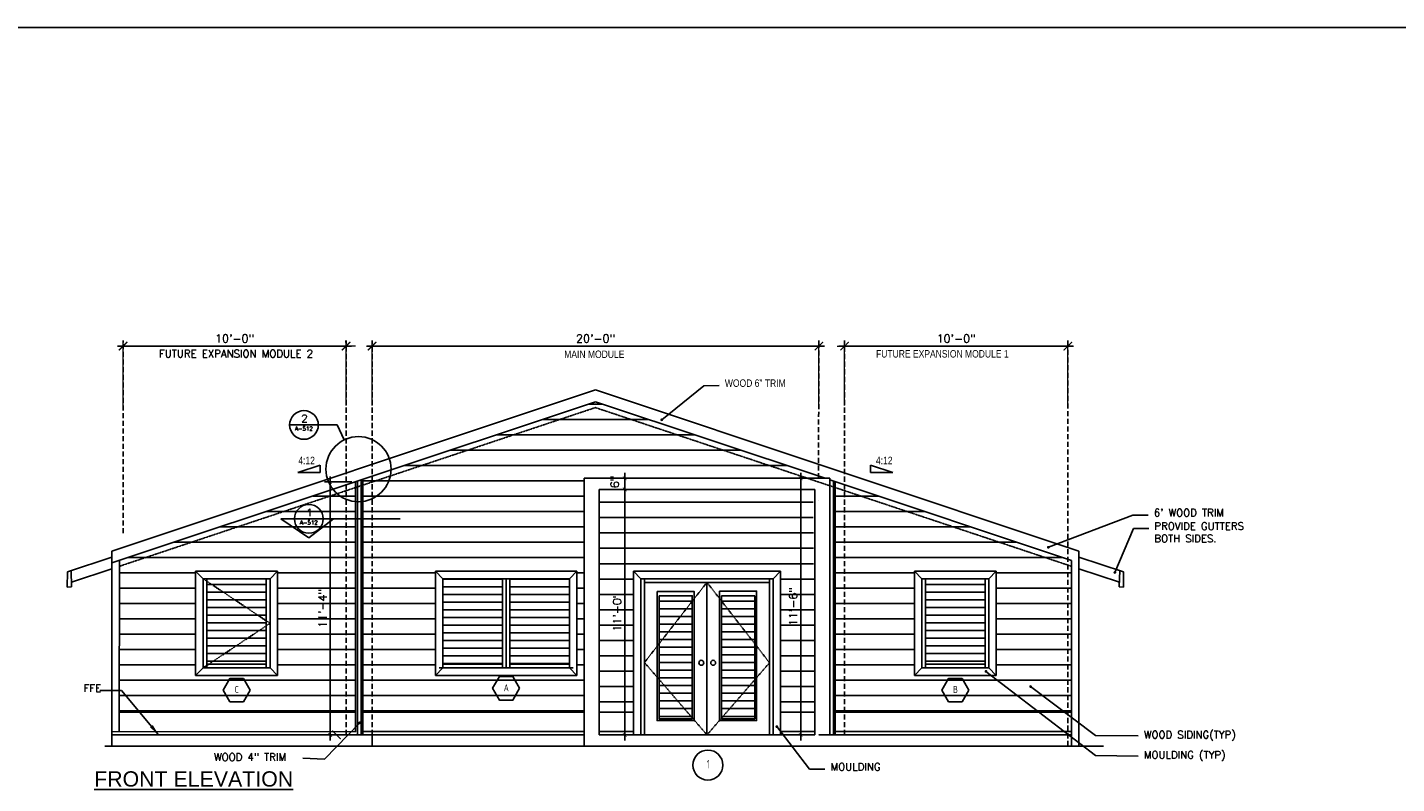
# Model space of a CAD drawing. Header units: inches. Extents: x -3803 to 30720, y -3756 to 4522.
# Tile 31 of 52: x 29507 to 30243, y 2835 to 3242. Entities that reach past the tile are written whole.
import ezdxf
from ezdxf.enums import TextEntityAlignment as Align

# ---------------------------------------------------------------- set-up
doc = ezdxf.new("R2010")
doc.units = ezdxf.units.IN
doc.header["$LTSCALE"] = 0.011
doc.header["$MEASUREMENT"] = 0
doc.header["$PDMODE"] = 1
doc.linetypes.add('DASHED', pattern=[0.75, 0.5, -0.25])
doc.layers.get('0').update_dxf_attribs({"linetype": 'CONTINUOUS'})
doc.layers.get('Defpoints').update_dxf_attribs({"linetype": 'CONTINUOUS'})
for name, color, linetype in [('a-door', 2, 'CONTINUOUS'), ('G-SYMB', 1, 'CONTINUOUS'), ('roof', 8, 'DASHED'), ('TEXT', 2, 'CONTINUOUS')]:
    doc.layers.add(name, color=color, linetype=linetype)
doc.layers.add('DIM', color=4, linetype='CONTINUOUS', lineweight=13)
doc.styles.add('LAR', font='arial.ttf', dxfattribs={"height": 0.25})
doc.styles.add('MED', font='archstyl.shx', dxfattribs={"width": 0.8, "height": 0.125})
doc.styles.add('ROMANS', font='romans.shx')
doc.styles.add('SMA', font='archstyl.shx', dxfattribs={"width": 0.8, "height": 0.0625})
doc.dimstyles.new('ANGEL', dxfattribs={"dimtxt": 4.375, "dimasz": 2, "dimexe": 3, "dimexo": 2, "dimgap": 1.5, "dimtad": 1, "dimdec": 0, "dimzin": 3, "dimdsep": 46, "dimlunit": 4, "dimtxsty": 'ROMANS', "dimblk": 'ARCHTICK', "dimcen": 0, "dimdle": 3, "dimclrd": 4, "dimclre": 4, "dimclrt": 2, "dimadec": 0, "dimazin": 0, "dimtfac": 1, "dimtdec": 0, "dimtmove": 1, "dimatfit": 3, "dimfxl": 1, "dimfrac": 2, "dimtolj": 1, "dimtzin": 0, "dimarcsym": 0})
doc.dimstyles.new('Copy of STANDARD', dxfattribs={"dimtxt": 8, "dimasz": 3, "dimexe": 3, "dimexo": 3, "dimgap": 3, "dimtad": 1, "dimrnd": 1, "dimzin": 3, "dimdsep": 46, "dimlunit": 4, "dimtxsty": 'Standard', "dimblk": 'ARCHTICK', "dimcen": 3, "dimdle": 3, "dimadec": 0, "dimazin": 0, "dimtfac": 1, "dimtix": 1, "dimtofl": 0, "dimtmove": 1, "dimatfit": 3, "dimfxl": 3, "dimtolj": 1, "dimtzin": 0, "dimlwd": -1, "dimlwe": -1, "dimarcsym": 0})
pattern_1 = [(0, (-6, 5e-13), (0, 4.125), [])]

# ---------------------------------------------------------------- blocks, each defined once
blk = doc.blocks.new('AINC-TITLE')
at = {"layer": 'G-SYMB', "color": 4, "linetype": 'Continuous', "style": 'MED', "width": 0.75}
blk.add_text('SCALE:', height=0.125, dxfattribs=at).set_placement((-0.88, -0.307))
at = {"layer": 'G-SYMB', "color": 1, "linetype": 'Continuous', "style": 'LAR'}
blk.add_attdef('%%UDRAWING-TITLE', (-0.895, -0.072), '', height=0.188, dxfattribs=at)
at = {"layer": 'G-SYMB', "color": 4, "linetype": 'Continuous', "style": 'MED', "width": 0.75}
blk.add_attdef('SCALE', (-0.277, -0.304), '', height=0.125, dxfattribs=at)
blk = doc.blocks.new('_ArchTick')
at = {"color": 0, "linetype": 'ByBlock', "const_width": 0.15}
blk.add_lwpolyline([(-0.5, -0.5), (0.5, 0.5)], dxfattribs=at)
blk = doc.blocks.new('AINC-WINID')
at = {"layer": 'G-SYMB', "linetype": 'Continuous'}
blk.add_lwpolyline([(0.258, 20.267), (0.167, 20.423), (-0.013, 20.423), (-0.103, 20.267), (-0.013, 20.111), (0.167, 20.111)], close=True, dxfattribs=at)
at = {"layer": 'G-SYMB', "color": 4, "linetype": 'Continuous', "style": 'SMA', "width": 0.75}
blk.add_attdef('WNUM', text='', height=0.0938, dxfattribs=at).set_placement((0.079, 20.275), align=Align.MIDDLE)
blk = doc.blocks.new('AINC-DOORID')
at = {"layer": 'G-SYMB'}
blk.add_circle((0, 0), 0.167, dxfattribs=at)
at = {"layer": 'G-SYMB', "color": 4, "linetype": 'Continuous', "style": 'SMA', "width": 0.75}
blk.add_attdef('DNUM', text='', height=0.0938, dxfattribs=at).set_placement((0.003, 0.01), align=Align.MIDDLE)
blk = doc.blocks.new('*D146')
at = {"layer": 'Defpoints', "color": 0, "ltscale": 10, "transparency": 16777216}
for p in [(29902.81, 2999.44), (29902.81, 2861.44), (29922.77, 2861.44)]:
    blk.add_point(p, dxfattribs=at)
at = {"layer": 'DIM', "color": 4, "lineweight": -2, "ltscale": 10, "transparency": 16777216}
for p, q in [((29904.81, 2999.44), (29925.77, 2999.44)), ((29922.77, 3002.44), (29922.77, 2858.44)), ((29904.81, 2861.44), (29925.77, 2861.44))]:
    blk.add_line(p, q, dxfattribs=at)
at = {"layer": 'DIM', "color": 4, "lineweight": -2, "ltscale": 10, "transparency": 16777216, "xscale": 2, "yscale": 2, "zscale": 2}
for p, rotation in [((29922.77, 2999.44), 90), ((29922.77, 2861.44), 270)]:
    blk.add_blockref('_ArchTick', p, dxfattribs=dict(at, rotation=rotation))
at = {"layer": 'DIM', "color": 2, "ltscale": 10, "transparency": 16777216, "insert": (29918.67, 2930.44), "char_height": 4.375, "attachment_point": 5, "rotation": 90, "style": 'ROMANS'}
blk.add_mtext('\\A1;11\'-6"', dxfattribs=at)
blk = doc.blocks.new('*D217')
at = {"layer": 'Defpoints', "color": 0, "ltscale": 10, "transparency": 16777216}
for p in [(29558.36, 3070.51), (29678.21, 3070.51), (29678.21, 3070.51)]:
    blk.add_point(p, dxfattribs=at)
at = {"layer": 'DIM', "color": 4, "lineweight": -2, "ltscale": 10, "transparency": 16777216}
for p, q in [((29558.36, 3072.51), (29558.36, 3073.51)), ((29678.21, 3072.51), (29678.21, 3073.51)), ((29555.36, 3070.51), (29681.21, 3070.51))]:
    blk.add_line(p, q, dxfattribs=at)
at = {"layer": 'DIM', "color": 4, "lineweight": -2, "ltscale": 10, "transparency": 16777216, "xscale": 2, "yscale": 2, "zscale": 2, "rotation": 180}
blk.add_blockref('_ArchTick', (29558.36, 3070.51), dxfattribs=at)
at = {"layer": 'DIM', "color": 4, "lineweight": -2, "ltscale": 10, "transparency": 16777216, "xscale": 2, "yscale": 2, "zscale": 2}
blk.add_blockref('_ArchTick', (29678.21, 3070.51), dxfattribs=at)
at = {"layer": 'DIM', "color": 2, "ltscale": 10, "transparency": 16777216, "insert": (29618.28, 3074.61), "char_height": 4.375, "attachment_point": 5, "style": 'ROMANS'}
blk.add_mtext('\\A1;10\'-0"', dxfattribs=at)
blk = doc.blocks.new('*D218')
at = {"layer": 'Defpoints', "color": 0, "ltscale": 10, "transparency": 16777216}
for p in [(29692.37, 3070.94), (29932.5, 3070.5), (29932.5, 3070.5)]:
    blk.add_point(p, dxfattribs=at)
at = {"layer": 'DIM', "color": 4, "lineweight": -2, "ltscale": 10, "transparency": 16777216}
for p, q in [((29932.5, 3072.5), (29932.5, 3073.5)), ((29689.37, 3070.5), (29935.5, 3070.5)), ((29692.37, 3068.94), (29692.37, 3067.5))]:
    blk.add_line(p, q, dxfattribs=at)
at = {"layer": 'DIM', "color": 4, "lineweight": -2, "ltscale": 10, "transparency": 16777216, "xscale": 2, "yscale": 2, "zscale": 2, "rotation": 180}
blk.add_blockref('_ArchTick', (29692.37, 3070.5), dxfattribs=at)
at = {"layer": 'DIM', "color": 4, "lineweight": -2, "ltscale": 10, "transparency": 16777216, "xscale": 2, "yscale": 2, "zscale": 2}
blk.add_blockref('_ArchTick', (29932.5, 3070.5), dxfattribs=at)
at = {"layer": 'DIM', "color": 2, "ltscale": 10, "transparency": 16777216, "insert": (29812.43, 3074.61), "char_height": 4.375, "attachment_point": 5, "style": 'ROMANS'}
blk.add_mtext('\\A1;20\'-0"', dxfattribs=at)
blk = doc.blocks.new('*D219')
at = {"layer": 'Defpoints', "color": 0, "ltscale": 10, "transparency": 16777216}
for p in [(29946.34, 3070.5), (30066.36, 3070.47), (30066.36, 3070.47)]:
    blk.add_point(p, dxfattribs=at)
at = {"layer": 'DIM', "color": 4, "lineweight": -2, "ltscale": 10, "transparency": 16777216}
for p, q in [((30066.36, 3072.47), (30066.36, 3073.47)), ((29943.34, 3070.47), (30069.36, 3070.47)), ((29946.34, 3068.5), (29946.34, 3067.47))]:
    blk.add_line(p, q, dxfattribs=at)
at = {"layer": 'DIM', "color": 4, "lineweight": -2, "ltscale": 10, "transparency": 16777216, "xscale": 2, "yscale": 2, "zscale": 2, "rotation": 180}
blk.add_blockref('_ArchTick', (29946.34, 3070.47), dxfattribs=at)
at = {"layer": 'DIM', "color": 4, "lineweight": -2, "ltscale": 10, "transparency": 16777216, "xscale": 2, "yscale": 2, "zscale": 2}
blk.add_blockref('_ArchTick', (30066.36, 3070.47), dxfattribs=at)
at = {"layer": 'DIM', "color": 2, "ltscale": 10, "transparency": 16777216, "insert": (30006.35, 3074.57), "char_height": 4.375, "attachment_point": 5, "style": 'ROMANS'}
blk.add_mtext('\\A1;10\'-0"', dxfattribs=at)
blk = doc.blocks.new('*D223')
at = {"layer": 'Defpoints', "color": 0, "ltscale": 10, "transparency": 16777216}
for p in [(29806.36, 2999.44), (29814.36, 2993.44), (29828.15, 2993.44)]:
    blk.add_point(p, dxfattribs=at)
at = {"layer": 'DIM', "color": 4, "lineweight": -2, "ltscale": 10, "transparency": 16777216}
for p, q in [((29808.36, 2999.44), (29831.15, 2999.44)), ((29828.15, 3002.44), (29828.15, 2990.44)), ((29816.36, 2993.44), (29831.15, 2993.44))]:
    blk.add_line(p, q, dxfattribs=at)
at = {"layer": 'DIM', "color": 4, "lineweight": -2, "ltscale": 10, "transparency": 16777216, "xscale": 2, "yscale": 2, "zscale": 2}
for p, rotation in [((29828.15, 2999.44), 90), ((29828.15, 2993.44), 270)]:
    blk.add_blockref('_ArchTick', p, dxfattribs=dict(at, rotation=rotation))
at = {"layer": 'DIM', "color": 2, "ltscale": 10, "transparency": 16777216, "insert": (29822.72, 2997.5), "char_height": 4.375, "attachment_point": 5, "rotation": 90, "style": 'ROMANS'}
blk.add_mtext('\\A1;6"', dxfattribs=at)
blk = doc.blocks.new('*D224')
at = {"layer": 'Defpoints', "color": 0, "ltscale": 10, "transparency": 16777216}
for p in [(29828.15, 2993.44), (29828.15, 2861.44), (29828.15, 2861.44)]:
    blk.add_point(p, dxfattribs=at)
at = {"layer": 'DIM', "color": 4, "lineweight": -2, "ltscale": 10, "transparency": 16777216}
for p, q in [((29826.15, 2993.44), (29825.15, 2993.44)), ((29828.15, 2996.44), (29828.15, 2858.44)), ((29830.15, 2861.44), (29831.15, 2861.44))]:
    blk.add_line(p, q, dxfattribs=at)
at = {"layer": 'DIM', "color": 4, "lineweight": -2, "ltscale": 10, "transparency": 16777216, "xscale": 2, "yscale": 2, "zscale": 2}
for p, rotation in [((29828.15, 2993.44), 90), ((29828.15, 2861.44), 270)]:
    blk.add_blockref('_ArchTick', p, dxfattribs=dict(at, rotation=rotation))
at = {"layer": 'DIM', "color": 2, "ltscale": 10, "transparency": 16777216, "insert": (29824.04, 2927.44), "char_height": 4.375, "attachment_point": 5, "rotation": 90, "style": 'ROMANS'}
blk.add_mtext('\\A1;11\'-0"', dxfattribs=at)
blk = doc.blocks.new('*D225')
at = {"layer": 'Defpoints', "color": 0, "ltscale": 10, "transparency": 16777216}
for p in [(29683.36, 2997.44), (29669.74, 2861.44), (29683.36, 2861.44)]:
    blk.add_point(p, dxfattribs=at)
at = {"layer": 'DIM', "color": 4, "lineweight": -2, "ltscale": 10, "transparency": 16777216}
for p, q in [((29681.36, 2997.44), (29666.74, 2997.44)), ((29669.74, 3000.44), (29669.74, 2858.44)), ((29681.36, 2861.44), (29666.74, 2861.44))]:
    blk.add_line(p, q, dxfattribs=at)
at = {"layer": 'DIM', "color": 4, "lineweight": -2, "ltscale": 10, "transparency": 16777216, "xscale": 2, "yscale": 2, "zscale": 2}
for p, rotation in [((29669.74, 2997.44), 90), ((29669.74, 2861.44), 270)]:
    blk.add_blockref('_ArchTick', p, dxfattribs=dict(at, rotation=rotation))
at = {"layer": 'DIM', "color": 2, "ltscale": 10, "transparency": 16777216, "insert": (29665.64, 2929.44), "char_height": 4.375, "attachment_point": 5, "rotation": 90, "style": 'ROMANS'}
blk.add_mtext('\\A1;11\'-4"', dxfattribs=at)
blk = doc.blocks.new('typical interior floor plan')
at = {"layer": 'TEXT', "color": 9, "ltscale": 10, "annotation_type": 0, "has_hookline": 1, "hookline_direction": 0, "text_width": 86.11}
blk.add_leader([(-39.61, 113.93), (-19.57, 100.65), (1.58, 100.71)], dimstyle='Copy of STANDARD', override={"dimasz": 6, "dimtad": 0}, dxfattribs=at)

msp = doc.modelspace()

# ---------------------------------------------------------------- hatches: boundary and pattern name
at = {"layer": 'a-door'}
h = msp.add_hatch(dxfattribs=at)
h.set_pattern_fill('LINE', color=3, scale=66)
h.set_pattern_definition([(0, (0, -433.916), (0, 8.25), [])])
h.paths.add_polyline_path([(29683.3564618, 2997.4353276), (29556.35527, 2955.264272), (29556.3189274, 2873.7486024), (29683.3564618, 2873.6919647)])
h.paths.add_polyline_path([(29641.35527, 2949.4353276), (29641.35527, 2893.4353276), (29597.35527, 2893.4353276), (29597.35527, 2949.4353276)], flags=16)
h.paths.add_polyline_path([(29726.35527, 2949.4353276), (29802.35527, 2949.4353276), (29802.35527, 2893.4353276), (29726.35527, 2893.4353276)], flags=16)
h.paths.add_polyline_path([(29941.35527, 2997.5976053), (29941.35527, 2873.6853276), (30068.35527, 2873.6853276), (30068.35527, 2955.264272)])
h.paths.add_polyline_path([(29983.8923206, 2949.4353276), (30027.8923206, 2949.4353276), (30027.8923206, 2893.4353276), (29983.8923206, 2893.4353276)], flags=16)
h.paths.add_polyline_path([(29931.4184864, 2999.4353276), (29931.4184864, 3000.9098665), (29812.35527, 3040.5976053), (29687.35527, 2998.9309386), (29687.35527, 2873.6853276), (29806.35527, 2873.6853276), (29806.35527, 2999.4353276)])
h = msp.add_hatch(dxfattribs=at)
h.set_pattern_fill('LINE', color=3, scale=66)
h.paths.add_polyline_path([(29929.35527, 2993.4353276), (29814.35527, 2993.4353276), (29814.35527, 2873.6853276), (29832.8130385, 2873.6853276), (29832.8130385, 2949.4353276), (29911.9704962, 2949.4353276), (29911.9704962, 2873.6853276), (29930.35527, 2873.6853276)])
h = msp.add_hatch(dxfattribs=at)
h.set_pattern_fill('LINE', color=256, scale=33)
h.set_pattern_definition([(0, (4897.466, 223.908), (0, 4.125), [])])
h.paths.add_polyline_path([(29603.35527, 2943.2862816), (29635.35527, 2943.2862816), (29635.35527, 2899.4353276), (29603.35527, 2899.4353276)])
h = msp.add_hatch(dxfattribs=at)
h.set_pattern_fill('LINE', color=256, scale=33)
h.set_pattern_definition(pattern_1)
h.paths.add_polyline_path([(29762.35527, 2945.4353276), (29730.35527, 2945.4353276), (29730.35527, 2899.4353276), (29762.35527, 2899.4353276)])
h = msp.add_hatch(dxfattribs=at)
h.set_pattern_fill('LINE', color=256, scale=33)
h.set_pattern_definition(pattern_1)
h.paths.add_polyline_path([(29798.35527, 2945.4353276), (29766.35527, 2945.4353276), (29766.35527, 2899.4353276), (29798.35527, 2899.4353276)])
h = msp.add_hatch(dxfattribs=at)
h.set_pattern_fill('LINE', color=256, scale=33)
h.set_pattern_definition([(0, (5284.003, 223.908), (0, 4.125), [])])
h.paths.add_polyline_path([(29989.8923206, 2943.2862816), (30021.8923206, 2943.2862816), (30021.8923206, 2899.4353276), (29989.8923206, 2899.4353276)])
h = msp.add_hatch(dxfattribs=at)
h.set_pattern_fill('LINE', color=256, scale=33)
h.set_pattern_definition([(0, (5154.7828, 247.908), (0, 4.125), [])])
h.paths.add_polyline_path([(29864.4146522, 2936.2561759), (29846.5580696, 2936.2561759), (29846.5580696, 2870.1114693), (29864.4146522, 2870.1114693)])
h.paths.add_polyline_path([(29898.0298785, 2936.136243), (29880.1732959, 2936.136243), (29880.1732959, 2870.1114693), (29898.0298785, 2870.1114693)])

# ---------------------------------------------------------------- linework, layer by layer
at = {"color": 4, "ltscale": 10}
for p, q in [((29552.35527, 2960.255494), (29812.35527, 3046.9221606)), ((30072.35527, 2960.255494), (29812.35527, 3046.9221606)), ((29552.35527, 2953.9309386), (29812.35527, 3040.5976053)), ((29935.8421029, 2999.4353276), (29812.35527, 3040.5976053)), ((29683.3564618, 2997.4353276), (29683.3564618, 2863.1269228)), ((29687.35527, 2998.9309386), (29687.35527, 2861.4353276)), ((30068.35527, 2955.264272), (29938.35527, 2998.5976053)), ((29941.35527, 2997.5976053), (29941.35527, 2861.4353276)), ((29552.35527, 2855.4353276), (29552.35527, 2960.255494)), ((30072.35527, 2855.4353276), (30072.35527, 2960.255494)), ((29528.35527, 2949.0932163), (29552.35527, 2957.0932163)), ((29556.3142172, 2863.1835626), (29556.35527, 2955.264272)), ((30068.35527, 2855.4353276), (30068.35527, 2955.264272)), ((30096.35527, 2949.0932163), (30072.35527, 2957.0932163)), ((29597.35527, 2893.4353276), (29597.35527, 2949.4353276)), ((29597.35527, 2949.4353276), (29641.35527, 2949.4353276)), ((29597.35527, 2949.4353276), (29601.35527, 2945.4353276)), ((29637.35527, 2945.4353276), (29641.35527, 2949.4353276)), ((29641.35527, 2893.4353276), (29641.35527, 2949.4353276)), ((29726.35527, 2893.4353276), (29726.35527, 2949.4353276)), ((29726.35527, 2949.4353276), (29802.35527, 2949.4353276)), ((29726.35527, 2949.4353276), (29730.35527, 2945.4353276)), ((29802.35527, 2949.4353276), (29798.35527, 2945.4353276)), ((29802.35527, 2893.4353276), (29802.35527, 2949.4353276)), ((29832.8130385, 2861.4353276), (29832.8130385, 2949.4353276)), ((29832.8130385, 2949.4353276), (29911.9704962, 2949.4353276)), ((29832.8130385, 2949.4353276), (29836.8130385, 2945.4353276)), ((29907.9704962, 2945.4353276), (29911.9704962, 2949.4353276)), ((29911.9704962, 2861.4353276), (29911.9704962, 2949.4353276)), ((29983.8923206, 2893.4353276), (29983.8923206, 2949.4353276)), ((29983.8923206, 2949.4353276), (30027.8923206, 2949.4353276)), ((29983.8923206, 2949.4353276), (29987.8923206, 2945.4353276)), ((30023.8923206, 2945.4353276), (30027.8923206, 2949.4353276)), ((30027.8923206, 2893.4353276), (30027.8923206, 2949.4353276)), ((30096.35527, 2949.0932163), (30096.35527, 2949.0932163)), ((29601.35527, 2897.4353276), (29597.35527, 2893.4353276)), ((29637.35527, 2897.4353276), (29641.35527, 2893.4353276)), ((29730.35527, 2897.4353276), (29726.35527, 2893.4353276)), ((29798.35527, 2897.4353276), (29802.35527, 2893.4353276)), ((29987.8923206, 2897.4353276), (29983.8923206, 2893.4353276)), ((30023.8923206, 2897.4353276), (30027.8923206, 2893.4353276)), ((29597.35527, 2893.4353276), (29641.35527, 2893.4353276)), ((29726.35527, 2893.4353276), (29802.35527, 2893.4353276)), ((29983.8923206, 2893.4353276), (30027.8923206, 2893.4353276)), ((29683.3564618, 2873.6919647), (29556.3188993, 2873.6855285)), ((29806.35527, 2873.6853276), (29687.35527, 2873.6853276)), ((29832.8130385, 2873.6853276), (29814.35527, 2873.6853276)), ((29930.35527, 2873.6853276), (29911.9704962, 2873.6853276)), ((30068.35527, 2873.6853276), (29941.35527, 2873.6853276)), ((29683.3564618, 2863.1269228), (29552.35527, 2863.1853276)), ((29806.35527, 2863.1853276), (29687.35527, 2863.1853276)), ((29692.35527, 2861.4353276), (29692.35527, 2855.4353276)), ((29832.8130385, 2863.1853276), (29814.35527, 2863.1853276)), ((29930.35527, 2863.1853276), (29911.9704962, 2863.1853276)), ((30068.35527, 2863.1853276), (29941.35527, 2863.1853276))]:
    msp.add_line(p, q, dxfattribs=at)
at = {"color": 1, "ltscale": 10}
for p, q in [((29647.9253273, 3028.1671254), (29673.4681186, 3028.0805579)), ((29673.4681186, 3028.0805579), (29677.3128632, 3020.0160365)), ((29652.3623345, 3002.5341217), (29664.3623345, 3006.5341217)), ((29664.3623345, 3002.5341217), (29664.3623345, 3006.5341217)), ((29960.3482054, 3002.5341217), (29960.3482054, 3006.5341217)), ((29972.3482054, 3002.5341217), (29960.3482054, 3006.5341217)), ((29664.3623345, 3002.5341217), (29652.3623345, 3002.5341217)), ((29960.3482054, 3002.5341217), (29972.3482054, 3002.5341217)), ((29643.2198986, 2977.6061311), (29707.3377465, 2977.6061311)), ((29643.2198986, 2977.6061311), (29658.2660567, 2967.3940491)), ((29650.5155345, 2977.6061311), (29665.9690226, 2977.6061311)), ((29658.2660567, 2967.3940491), (29671.5741212, 2977.6061311))]:
    msp.add_line(p, q, dxfattribs=at)
at = {"color": 5, "ltscale": 10}
for p, q in [((29938.35527, 2999.4353276), (29806.35527, 2999.4353276)), ((29806.35527, 2999.4353276), (29806.35527, 2855.4353276)), ((29938.35527, 2999.4353276), (29938.35527, 2861.4353276)), ((29930.35527, 2993.4353276), (29814.35527, 2993.4353276)), ((29814.35527, 2993.4353276), (29814.35527, 2861.4353276)), ((29930.35527, 2993.4353276), (29930.35527, 2861.4353276)), ((29800.35527, 2897.4353276), (29728.35527, 2897.4353276)), ((29930.35527, 2861.4353276), (29814.35527, 2861.4353276))]:
    msp.add_line(p, q, dxfattribs=at)
at = {"ltscale": 10}
msp.add_line((29932.35527, 2987.4353276), (29932.35527, 2987.4353276), dxfattribs=at)
at = {"color": 3, "ltscale": 10}
for p, q in [((29528.2935916, 2940.9594625), (29528.35527, 2949.0932163)), ((29530.6214699, 2940.9772816), (29530.3287387, 2949.7510392)), ((29530.5374328, 2943.4960486), (29552.35527, 2950.768661)), ((30094.1731071, 2943.4960486), (30072.35527, 2950.768661)), ((30094.08907, 2940.9772816), (30094.3818012, 2949.7510392)), ((30096.35527, 2949.0932163), (30096.4169483, 2940.9594625)), ((29528.2935916, 2940.9594625), (29530.6214699, 2940.9772816)), ((30096.4169483, 2940.9594625), (30094.08907, 2940.9772816))]:
    msp.add_line(p, q, dxfattribs=at)
at = {"color": 6, "ltscale": 10}
msp.add_line((30085.6027977, 2855.4353276), (29548.56744, 2855.4353276), dxfattribs=at)
msp.add_line((30085.6027977, 2855.4353276), (29548.56744, 2855.4353276), dxfattribs=at)
at = {"color": 1, "ltscale": 10}
for centre, radius in [((29655.5961321, 3028.1138347), 7.7267441), ((29684.9264767, 3004.3407695), 17.4988448), ((29658.2422786, 2977.6061311), 7.7267441)]:
    msp.add_circle(centre, radius, dxfattribs=at)
at = {"layer": 'a-door'}
for p, q in [((29601.35527, 2897.4353276), (29601.35527, 2945.4353276)), ((29601.35527, 2945.4353276), (29637.35527, 2945.4353276)), ((29603.35527, 2897.4353276), (29603.35527, 2945.4353276)), ((29635.35527, 2897.4353276), (29635.35527, 2945.4353276)), ((29637.35527, 2897.4353276), (29637.35527, 2945.4353276)), ((29798.35527, 2945.4353276), (29730.35527, 2945.4353276)), ((29730.35527, 2897.4353276), (29730.35527, 2945.4353276)), ((29762.35527, 2897.4353276), (29762.35527, 2945.4353276)), ((29764.35527, 2897.4353276), (29764.35527, 2945.4353276)), ((29764.35527, 2897.4353276), (29764.35527, 2945.4353276)), ((29766.35527, 2897.4353276), (29766.35527, 2945.4353276)), ((29798.35527, 2897.4353276), (29798.35527, 2945.4353276)), ((29987.8923206, 2897.4353276), (29987.8923206, 2945.4353276)), ((29987.8923206, 2945.4353276), (30023.8923206, 2945.4353276)), ((29989.8923206, 2897.4353276), (29989.8923206, 2945.4353276)), ((30021.8923206, 2897.4353276), (30021.8923206, 2945.4353276)), ((30023.8923206, 2897.4353276), (30023.8923206, 2945.4353276)), ((29601.35527, 2897.4353276), (29637.35527, 2897.4353276)), ((29603.35527, 2899.4353276), (29635.35527, 2899.4353276)), ((29730.35527, 2899.4353276), (29762.35527, 2899.4353276)), ((29798.35527, 2897.4353276), (29730.35527, 2897.4353276)), ((29766.35527, 2899.4353276), (29798.35527, 2899.4353276)), ((29987.8923206, 2897.4353276), (30023.8923206, 2897.4353276)), ((29989.8923206, 2899.4353276), (30021.8923206, 2899.4353276))]:
    msp.add_line(p, q, dxfattribs=at)
at = {"layer": 'a-door', "color": 2, "linetype": 'Continuous', "lineweight": -3}
for p, q in [((29836.7345656, 2945.4353276), (29907.9704962, 2945.4353276)), ((29836.7400437, 2861.4353276), (29836.7400437, 2945.4353276)), ((29838.7400437, 2861.4353276), (29838.7400437, 2945.4353276)), ((29838.7400437, 2943.4353276), (29905.9704962, 2943.4353276)), ((29872.35527, 2943.4353276), (29872.35527, 2861.4353276)), ((29905.9704962, 2945.4353276), (29905.9704962, 2861.4353276)), ((29907.9704962, 2945.4353276), (29907.9704962, 2861.4353276))]:
    msp.add_line(p, q, dxfattribs=at)
for points in [[(29845.5580696, 2938.6096373), (29865.4146522, 2938.6096373), (29865.4146522, 2869.1114693), (29845.5580696, 2869.1114693)], [(29879.1732959, 2938.7714285), (29899.0298785, 2938.7714285), (29899.0298785, 2869.1114693), (29879.1732959, 2869.1114693)], [(29846.5580696, 2936.2561759), (29864.4146522, 2936.2561759), (29864.4146522, 2870.1114693), (29846.5580696, 2870.1114693)], [(29880.1732959, 2936.136243), (29898.0298785, 2936.136243), (29898.0298785, 2870.1114693), (29880.1732959, 2870.1114693)]]:
    msp.add_lwpolyline(points, close=True, dxfattribs=at)
for centre in [(29869.2888955, 2900.2269846), (29875.6676177, 2900.2269846)]:
    msp.add_circle(centre, 1.3187073, dxfattribs=at)
at = {"layer": 'Defpoints', "ltscale": 10}
msp.add_lwpolyline([(28593.0786145, 3241.8957062), (30720.1417412, 3241.8957062), (30720.1417412, 156.8328461), (28593.0786145, 145.637476)], close=True, dxfattribs=at)
at = {"layer": 'DIM', "color": 4, "ltscale": 10}
for p, q in [((29558.35527, 3038.5534463), (29558.35527, 3073.5092873)), ((29678.35527, 3038.5534463), (29678.35527, 3073.5092873)), ((29692.35527, 3038.5534463), (29692.35527, 3073.5092873)), ((29932.4893228, 3038.5411529), (29932.4893228, 3073.4969939)), ((29946.3429766, 3038.5411529), (29946.3429766, 3073.4969939)), ((30066.35527, 3038.5110867), (30066.35527, 3073.4669277)), ((29683.35527, 3070.5092873), (29555.35527, 3070.5092873)), ((29689.2089237, 3070.5092873), (29935.5016162, 3070.5092873)), ((29942.3993051, 3070.4969939), (30069.3853362, 3070.4969939))]:
    msp.add_line(p, q, dxfattribs=at)
at = {"layer": 'roof', "ltscale": 500}
for p, q in [((29558.35527, 2969.8245964), (29558.35527, 3073.5092873)), ((29678.35527, 2861.4353276), (29678.35527, 3073.5092873)), ((29692.35527, 2861.4353276), (29692.35527, 3073.5092873)), ((29932.35527, 2999.4353276), (29932.4893228, 3073.4969939)), ((29946.35527, 2861.4353276), (29946.35527, 3073.4969939)), ((30066.35527, 2855.4353276), (30066.35527, 3073.4669277))]:
    msp.add_line(p, q, dxfattribs=at)
at = {"layer": 'roof', "ltscale": 53}
for p, q in [((29556.35527, 2952.1019943), (29812.35527, 3037.4353276)), ((30068.35527, 2952.1019943), (29812.35527, 3037.4353276)), ((29684.35527, 2861.4353276), (29684.35527, 2997.9309386)), ((29686.35527, 2861.4353276), (29686.35527, 2998.5976053)), ((29938.35527, 2861.4353276), (29938.35527, 2998.5976053)), ((29940.35527, 2861.4353276), (29940.35527, 2997.9309386)), ((29872.35527, 2943.4353276), (29838.7400437, 2900.3530241)), ((29905.9704962, 2900.2143332), (29872.35527, 2943.4353276)), ((29838.7400437, 2900.3530241), (29872.35527, 2861.4353276)), ((29872.35527, 2861.4353276), (29905.9704962, 2900.2143332)), ((29692.35527, 2861.4353276), (29552.35527, 2861.4353276)), ((29806.35527, 2861.4353276), (29692.35527, 2861.4353276)), ((30068.35527, 2861.4353276), (29932.35527, 2861.4353276))]:
    msp.add_line(p, q, dxfattribs=at)
msp.add_lwpolyline([(29601.35527, 2945.4353276), (29637.35527, 2921.4353276), (29601.35527, 2897.4353276)], dxfattribs=at)

# ---------------------------------------------------------------- block references
msp.add_blockref('typical interior floor plan', (29424.8527195, 2742.1070165))
for name, p, xscale, yscale, zscale, values in [('AINC-WINID', (29616.2879345, 2070.3305414), 40.22379667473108, 40.22379667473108, 40.22379667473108, {'WNUM': 'C'}), ('AINC-WINID', (29761.2247228, 2071.2533262), 40.22379667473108, 40.22379667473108, 40.22379667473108, {'WNUM': 'A'}), ('AINC-WINID', (30002.8249852, 2070.3305414), 40.22379667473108, 40.22379667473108, 40.22379667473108, {'WNUM': 'B'}), ('AINC-DOORID', (29872.84459, 2845.2045634), 48.29248555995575, 48.29248555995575, 48.29248555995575, {'DNUM': '1'})]:
    msp.add_blockref(name, p, dxfattribs=dict(xscale=xscale, yscale=yscale, zscale=zscale)).add_auto_attribs(values)
at = {"layer": 'DIM', "color": 4, "ltscale": 10, "xscale": 4.5, "yscale": 4.5, "zscale": 4.5}
for p, rotation in [((29558.35527, 3070.5092873), 180), ((29678.2089237, 3070.5092873), 180), ((29692.2089237, 3070.5092873), 180), ((29673.0914957, 2861.4353276), 270)]:
    msp.add_blockref('_ArchTick', p, dxfattribs=dict(at, rotation=rotation))
for p in [(29678.35527, 3070.5092873), (29692.35527, 3070.5092873), (29932.5016162, 3070.5092873), (29946.35527, 3070.5092873), (30066.3853362, 3070.4969939)]:
    msp.add_blockref('_ArchTick', p, dxfattribs=at)
at = {"layer": 'DIM', "xscale": 43.66204933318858, "yscale": 43.66204933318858, "zscale": 43.66204933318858}
msp.add_blockref('AINC-TITLE', (29581.8602003, 2836.7919534), dxfattribs=at).add_auto_attribs({'%%UDRAWING-TITLE': '%%UFRONT ELEVATION', 'SCALE': '1/4"=1\'-0"'})

# ---------------------------------------------------------------- texts
at = {"layer": 'TEXT', "color": 2}
for s, insert, char_height, width, attachment_point in [('{\\Fromans|c0;FUTURE EXPANSION MODULE 2}', (29577.6607659, 3068.4395695), 4.000692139, 137.254255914, 1), ('{\\fTechnic|b0|i0|c2|p2;MAIN MODULE}', (29795.5949144, 3068.1303659), 4.000692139, 137.254255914, 1), ('{\\fTechnic|b0|i0|c2|p2;FUTURE EXPANSION MODULE 1}', (29963.2717366, 3068.3536383), 4.000692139, 137.254255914, 1), ('{\\fTechnic|b0|i0|c2|p2;WOOD 6" TRIM}', (29881.973544, 3052.5940693), 4.000692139, 137.254255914, 1), ('{\\Fromans|c0;A-512}', (29650.721786, 3027.2232506), 2.159637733, 74.092047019, 1), ('{\\Fromans|c0;2}', (29654.157623, 3033.5511212), 4.000692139, 137.254255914, 1), ('{\\fTechnic|b0|i0|c2|p2;4:12}', (29652.572464, 3010.9912937), 4.000692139, 137.254255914, 1), ('{\\fTechnic|b0|i0|c2|p2;4:12}', (29972.138076, 3010.9912937), 4.000692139, 137.254255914, 3), ('{\\Fromans|c0;1}', (29656.8037695, 2983.0434177), 4.000692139, 137.254255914, 1), ("{\\Fromans|c0;6' WOOD TRIM}", (30112.6448791, 2982.9174441), 4.000692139, 137.254255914, 1), ('{\\Fromans|c0;A-512}', (29653.3679325, 2976.7155471), 2.159637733, 74.092047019, 1), ('{\\Fromans|c0;PROVIDE GUTTERS\\PBOTH SIDES. }', (30112.9541744, 2975.7110894), 4.000692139, 137.254255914, 1), ('{\\Fromans|c0;FFE}', (29537.1274845, 2888.570708), 4.000692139, 137.254255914, 1), ('{\\Fromans|c0;WOOD SIDING(TYP)}', (30107.3104487, 2863.5535731), 4.000692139, 137.254255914, 1), ('{\\Fromans|c0;WOOD 4" TRIM}', (29607.2432472, 2851.5159473), 4.000692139, 137.254255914, 1), ('{\\Fromans|c0;MOULDING (TYP)}', (30107.3104487, 2852.6511847), 4.000692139, 137.254255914, 1), ('{\\Fromans|c0;MOULDING}', (29938.8158241, 2846.3026241), 4.000692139, 137.254255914, 1)]:
    msp.add_mtext(s, dxfattribs=dict(at, insert=insert, char_height=char_height, width=width, attachment_point=attachment_point))

# ---------------------------------------------------------------- dimensions: what is measured, and where the dimension line sits
at = {"layer": 'DIM', "ltscale": 10}
for base, p1, p2, picture, middle in [((29678.2089237, 3070.5092873), (29558.35527, 3070.5092873), (29678.2089237, 3070.5092873), '*D217', (29618.2820968, 3074.613454)), ((29932.4954217, 3070.5030928), (29692.3675633, 3070.9377283), (29932.4954217, 3070.5030928), '*D218', (29812.4314925, 3074.6072595)), ((30066.35527, 3070.4669277), (29946.3429766, 3070.4969939), (30066.35527, 3070.4669277), '*D219', (30006.3491233, 3074.5710944))]:
    dim = msp.add_linear_dim(base=base, p1=p1, p2=p2, dimstyle='ANGEL', dxfattribs=at)
    dim.commit()
    dim.dimension.update_dxf_attribs({"geometry": picture, "text_midpoint": middle})
for base, p1, p2, picture, middle in [((29669.7404018, 2861.4353276), (29683.3564618, 2997.4353276), (29683.3564618, 2861.4353276), '*D225', (29665.6362351, 2929.4353276)), ((29922.7749365, 2861.4353276), (29902.80821, 2999.4353276), (29902.80821, 2861.4353276), '*D146', (29918.6707699, 2930.4353276)), ((29828.1475924, 2861.4353276), (29828.1475924, 2993.4353276), (29828.1475924, 2861.4353276), '*D224', (29824.0434257, 2927.4353276))]:
    dim = msp.add_linear_dim(base=base, p1=p1, p2=p2, angle=90, dimstyle='ANGEL', dxfattribs=at)
    dim.commit()
    dim.dimension.update_dxf_attribs({"geometry": picture, "text_midpoint": middle})
dim = msp.add_linear_dim(base=(29828.1475924, 2993.4353276), p1=(29806.35527, 2999.4353276), p2=(29814.35527, 2993.4353276), angle=90, dimstyle='ANGEL', dxfattribs=at)
dim.commit()
dim.dimension.update_dxf_attribs({"geometry": '*D223', "text_midpoint": (29826.8227924, 2997.4990322), "dimtype": 160})

# ---------------------------------------------------------------- leaders
at = {"layer": 'TEXT', "color": 9, "ltscale": 10, "annotation_type": 0, "has_hookline": 1, "hookline_direction": 0}
for points, override, text_width in [([(29848.0308609, 3030.8768617), (29870.6935479, 3049.2229964), (29878.973544, 3049.3459507)], {"dimasz": 6, "dimtad": 0, "dimldrblk": 'DotSmall'}, 37.8194084), ([(30055.9348406, 2962.3310376), (30101.364883, 2979.5463712), (30109.6448791, 2979.6693255)], {"dimasz": 6, "dimtad": 0, "dimldrblk": 'DotSmall'}, 42.2930312), ([(30091.7013375, 2948.7781794), (30101.6741783, 2972.3400165), (30109.9541744, 2972.4629708)], {"dimasz": 6, "dimtad": 0, "dimldrblk": 'DotSmall'}, 53.1520527), ([(30022.405092, 2895.5562458), (30081.3518563, 2850.2900489), (30104.3219644, 2849.9740796)], {"dimasz": 6, "dimtad": 0, "dimldrblk": 'DotSmall'}, 48.1988148), ([(30046.3748197, 2887.426539), (30081.3518563, 2861.1924372), (30104.3219644, 2860.876468)], {"dimasz": 6, "dimtad": 0, "dimldrblk": 'DotSmall'}, 54.6761259), ([(29577.4057888, 2861.5201018), (29557.4481057, 2885.327408), (29545.7877951, 2885.3249987)], {"dimasz": 6, "dimtad": 0}, 9.3349483), ([(29685.6026821, 2867.9284512), (29666.5872002, 2848.415261), (29655.0627314, 2848.8388422)], {"dimasz": 6, "dimtad": 0, "dimldrblk": 'DotSmall'}, 43.4360861), ([(29909.9322022, 2865.8552282), (29927.535828, 2842.9315512), (29935.8158241, 2843.0545055)], {"dimasz": 6, "dimtad": 0, "dimldrblk": 'DotSmall'}, 28.5763724)]:
    msp.add_leader(points, dimstyle='Copy of STANDARD', override=override, dxfattribs=dict(at, text_width=text_width))

doc.saveas('drawing.dxf')
